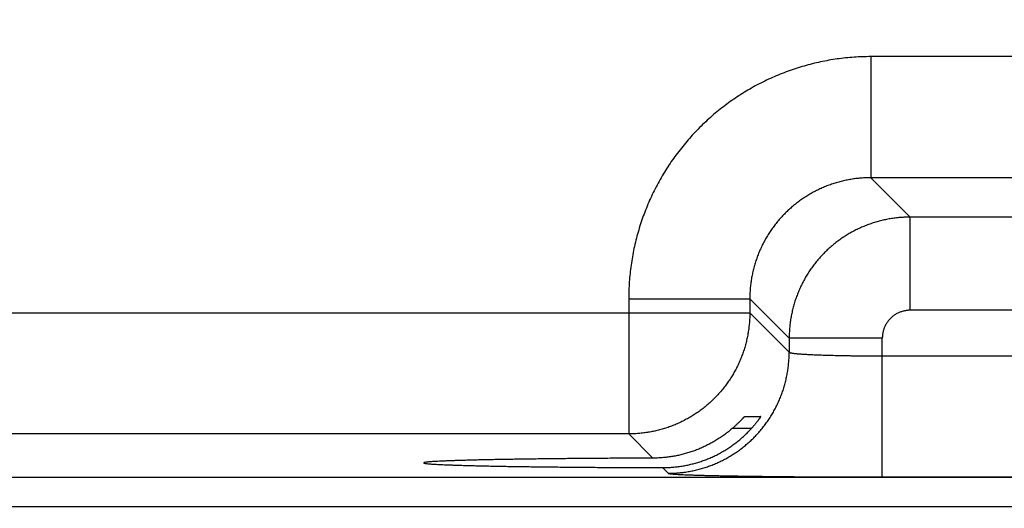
# Model space of a CAD drawing. Header units: inches. Extents: x 0 to 34, y 0 to 22.
# Tile 85 of 112: x 23.063 to 23.697, y 14.081 to 14.396. Entities that reach past the tile are written whole.
import ezdxf

# ---------------------------------------------------------------- set-up
doc = ezdxf.new("R2010")
doc.units = ezdxf.units.IN
doc.header["$LTSCALE"] = 1.87
doc.header["$MEASUREMENT"] = 0
doc.layers.get('0').update_dxf_attribs({"linetype": 'CONTINUOUS'})
doc.layers.add('DIMENSIONS', color=7, linetype='CONTINUOUS')
doc.styles.get("Standard").update_dxf_attribs({"font": 'txt', "width": 0.8})
doc.dimstyles.new('DIMSTYLE_1', dxfattribs={"dimtxt": 0.125, "dimasz": 0.18, "dimexe": 0.18, "dimexo": 0.0625, "dimgap": 0.09, "dimtad": 0, "dimtih": 1, "dimtoh": 1, "dimdec": 3, "dimzin": 4, "dimdsep": 46, "dimtxsty": 'STANDARD', "dimblk": '_FILLED', "dimblk1": '_FILLED', "dimblk2": '_FILLED', "dimcen": 0.09, "dimadec": 0, "dimazin": 0, "dimtp": 0.01, "dimtm": 0.01, "dimtfac": 1, "dimtdec": 3, "dimtofl": 0, "dimtmove": 0, "dimatfit": 3, "dimldrblk": '_FILLED', "dimfxl": 1, "dimtolj": 1, "dimtzin": 4, "dimarcsym": 0})

# ---------------------------------------------------------------- blocks, each defined once
blk = doc.blocks.new('_FILLED')
at = {"color": 0, "linetype": 'BYBLOCK'}
blk.add_solid([(0, 0), (-1, 0.1736), (-1, -0.1736)], dxfattribs=at)
blk = doc.blocks.new('*D6')
at = {"layer": 'DIMENSIONS', "color": 2, "linetype": 'CONTINUOUS'}
for p, q in [((25.45245, 14.88595), (25.45245, 13.08141)), ((24.52245, 14.87442), (24.52245, 13.08141)), ((24.98745, 13.20641), (23.68932, 13.20641)), ((24.52245, 13.20641), (24.98745, 13.20641)), ((25.45245, 13.20641), (24.98745, 13.20641))]:
    blk.add_line(p, q, dxfattribs=at)
at = {"layer": 'DIMENSIONS', "color": 2, "linetype": 'CONTINUOUS', "xscale": 0.18, "yscale": 0.18, "zscale": 0.18, "rotation": 180}
blk.add_blockref('_FILLED', (24.52245, 13.20641), dxfattribs=at)
at = {"layer": 'DIMENSIONS', "color": 2, "linetype": 'CONTINUOUS', "xscale": 0.18, "yscale": 0.18, "zscale": 0.18}
blk.add_blockref('_FILLED', (25.45245, 13.20641), dxfattribs=at)
at = {"layer": 'DIMENSIONS', "color": 2, "linetype": 'CONTINUOUS', "width": 0.8}
for s, p in [('[', (22.92682, 13.14391)), (']', (23.52682, 13.14391)), ('7X ', (22.10182, 13.14391)), ('.930', (22.40182, 13.14391)), ('23.62', (23.02682, 13.14391))]:
    blk.add_text(s, height=0.125, dxfattribs=at).set_placement(p)

msp = doc.modelspace()

# ---------------------------------------------------------------- linework, layer by layer
at = {"color": 7, "linetype": 'CONTINUOUS'}
for p, q in [((23.7616, 14.37228), (23.61129, 14.37228)), ((23.61129, 14.37228), (23.61129, 14.29429)), ((23.7616, 14.29429), (23.61129, 14.29429)), ((23.61129, 14.29429), (23.63666, 14.26892)), ((23.73623, 14.26892), (23.63666, 14.26892)), ((23.63666, 14.20893), (23.63666, 14.26892)), ((23.45531, 14.21631), (23.5333, 14.21631)), ((23.45531, 14.21631), (23.45531, 14.12929)), ((23.5333, 14.21631), (23.55867, 14.19094)), ((23.5333, 14.21631), (23.5333, 14.20728)), ((22.90959, 14.20728), (23.5333, 14.20728)), ((23.5333, 14.20728), (23.55867, 14.18191)), ((23.73623, 14.20893), (23.63666, 14.20893)), ((23.61866, 14.19094), (23.55867, 14.19094)), ((23.55867, 14.19094), (23.55867, 14.18191)), ((23.61866, 14.10156), (23.61866, 14.19094)), ((23.61866, 14.17955), (23.75423, 14.17955)), ((23.53005, 14.14052), (23.54035, 14.14052)), ((23.53437, 14.13278), (23.52201, 14.13278)), ((23.45531, 14.12929), (22.98758, 14.12929)), ((23.45531, 14.12929), (23.47091, 14.11369)), ((23.47703, 14.10758), (23.48068, 14.10392)), ((18.41877, 14.10148), (25.80914, 14.10148)), ((23.61866, 14.10156), (23.75423, 14.10156)), ((18.41877, 14.08246), (25.80914, 14.08246))]:
    msp.add_line(p, q, dxfattribs=at)
for points, knots in [([(23.61129, 14.37228), (23.60948, 14.37228), (23.60586, 14.37222), (23.60043, 14.37193), (23.595, 14.37146), (23.5896, 14.3708), (23.58422, 14.36995), (23.57888, 14.36891), (23.57357, 14.36769), (23.56831, 14.36628), (23.5631, 14.36468), (23.55795, 14.36291), (23.55286, 14.36096), (23.54785, 14.35883), (23.54291, 14.35653), (23.53806, 14.35406), (23.53329, 14.35142), (23.52862, 14.34861), (23.52406, 14.34565), (23.51959, 14.34253), (23.51524, 14.33925), (23.51101, 14.33582), (23.5069, 14.33225), (23.50292, 14.32853), (23.49907, 14.32468), (23.49535, 14.3207), (23.49178, 14.31659), (23.48835, 14.31236), (23.48507, 14.30801), (23.48195, 14.30355), (23.47898, 14.29898), (23.47618, 14.29431), (23.47354, 14.28955), (23.47107, 14.28469), (23.46877, 14.27976), (23.46664, 14.27474), (23.46469, 14.26966), (23.46291, 14.26451), (23.46132, 14.2593), (23.45991, 14.25403), (23.45869, 14.24873), (23.45765, 14.24338), (23.4568, 14.238), (23.45613, 14.23259), (23.45566, 14.22717), (23.45538, 14.22174), (23.45531, 14.21812), (23.45531, 14.21631)], [0, 0, 0, 0, 0.022161, 0.044356, 0.066574, 0.088801, 0.111028, 0.133246, 0.155464, 0.177691, 0.199926, 0.222163, 0.244394, 0.266622, 0.288847, 0.311071, 0.333295, 0.35552, 0.377746, 0.399972, 0.422198, 0.444423, 0.466649, 0.488874, 0.511099, 0.533323, 0.555548, 0.577774, 0.6, 0.622226, 0.644452, 0.666678, 0.688903, 0.711128, 0.733352, 0.755576, 0.777805, 0.800041, 0.822277, 0.844507, 0.866729, 0.888953, 0.911185, 0.933417, 0.955638, 0.977836, 1, 1, 1, 1]), ([(23.61129, 14.29429), (23.61022, 14.29429), (23.60807, 14.29425), (23.60485, 14.29405), (23.60164, 14.29372), (23.59845, 14.29326), (23.59528, 14.29266), (23.59213, 14.29193), (23.58902, 14.29108), (23.58595, 14.2901), (23.58292, 14.28899), (23.57994, 14.28775), (23.57702, 14.2864), (23.57415, 14.28492), (23.57135, 14.28333), (23.56861, 14.28162), (23.56595, 14.27981), (23.56337, 14.27788), (23.56087, 14.27585), (23.55845, 14.27371), (23.55612, 14.27148), (23.55389, 14.26916), (23.55176, 14.26674), (23.54972, 14.26424), (23.5478, 14.26165), (23.54598, 14.25899), (23.54427, 14.25626), (23.54268, 14.25345), (23.5412, 14.25059), (23.53985, 14.24766), (23.53861, 14.24468), (23.5375, 14.24165), (23.53652, 14.23858), (23.53566, 14.23547), (23.53494, 14.23233), (23.53434, 14.22915), (23.53388, 14.22596), (23.53354, 14.22275), (23.53335, 14.21953), (23.5333, 14.21738), (23.5333, 14.21631)], [0, 0, 0, 0, 0.026326, 0.05265, 0.078971, 0.105291, 0.131612, 0.157932, 0.18425, 0.210565, 0.236878, 0.263188, 0.289496, 0.315803, 0.34211, 0.368417, 0.394724, 0.421029, 0.447334, 0.473639, 0.499944, 0.526249, 0.552554, 0.578861, 0.605169, 0.631478, 0.657787, 0.684098, 0.71041, 0.736723, 0.763038, 0.789358, 0.815684, 0.842013, 0.868345, 0.894675, 0.921003, 0.947332, 0.973663, 1, 1, 1, 1]), ([(23.63666, 14.26892), (23.63558, 14.26892), (23.63343, 14.26888), (23.63022, 14.26868), (23.62701, 14.26834), (23.62382, 14.26788), (23.62065, 14.26728), (23.6175, 14.26655), (23.61439, 14.2657), (23.61132, 14.26471), (23.60829, 14.2636), (23.60532, 14.26237), (23.60239, 14.26101), (23.59952, 14.25953), (23.59672, 14.25794), (23.59399, 14.25623), (23.59133, 14.25441), (23.58875, 14.25249), (23.58625, 14.25046), (23.58383, 14.24832), (23.5815, 14.24609), (23.57927, 14.24377), (23.57714, 14.24135), (23.57511, 14.23885), (23.57318, 14.23626), (23.57136, 14.2336), (23.56965, 14.23086), (23.56806, 14.22806), (23.56658, 14.22519), (23.56522, 14.22226), (23.56399, 14.21928), (23.56288, 14.21626), (23.56189, 14.21318), (23.56104, 14.21008), (23.56031, 14.20693), (23.55971, 14.20377), (23.55925, 14.20058), (23.55892, 14.19737), (23.55872, 14.19416), (23.55867, 14.19201), (23.55867, 14.19094)], [0, 0, 0, 0, 0.02633, 0.052658, 0.078985, 0.10531, 0.131635, 0.157961, 0.184286, 0.210609, 0.236933, 0.26326, 0.289587, 0.315904, 0.342203, 0.368494, 0.394785, 0.42108, 0.447383, 0.473692, 0.500001, 0.526307, 0.552615, 0.578933, 0.605258, 0.631584, 0.657907, 0.684231, 0.710561, 0.736892, 0.763218, 0.789538, 0.815859, 0.842182, 0.868502, 0.894809, 0.921107, 0.947401, 0.973698, 1, 1, 1, 1]), ([(23.5333, 14.20728), (23.5333, 14.20621), (23.53326, 14.20406), (23.53306, 14.20084), (23.53272, 14.19763), (23.53226, 14.19444), (23.53166, 14.19127), (23.53093, 14.18813), (23.53008, 14.18503), (23.52909, 14.18196), (23.52798, 14.17893), (23.52675, 14.17595), (23.52539, 14.17302), (23.52391, 14.17016), (23.52232, 14.16735), (23.52061, 14.16462), (23.51879, 14.16196), (23.51687, 14.15937), (23.51483, 14.15687), (23.5127, 14.15445), (23.51047, 14.15213), (23.50814, 14.14989), (23.50572, 14.14776), (23.50322, 14.14573), (23.50063, 14.1438), (23.49797, 14.14198), (23.49524, 14.14027), (23.49243, 14.13868), (23.48957, 14.1372), (23.48664, 14.13585), (23.48366, 14.13461), (23.48064, 14.1335), (23.47757, 14.13252), (23.47446, 14.13166), (23.47132, 14.13093), (23.46815, 14.13034), (23.46496, 14.12987), (23.46175, 14.12954), (23.45854, 14.12934), (23.45639, 14.12929), (23.45531, 14.12929)], [0, 0, 0, 0, 0.026315, 0.05263, 0.078945, 0.105261, 0.131577, 0.157893, 0.184209, 0.210526, 0.236843, 0.263161, 0.289478, 0.315796, 0.342114, 0.368432, 0.39475, 0.421068, 0.447387, 0.473705, 0.500023, 0.526342, 0.55266, 0.578978, 0.605297, 0.631615, 0.657932, 0.68425, 0.710567, 0.736885, 0.763203, 0.789519, 0.815835, 0.842151, 0.868467, 0.894785, 0.921098, 0.947404, 0.973703, 1, 1, 1, 1]), ([(23.63666, 14.20893), (23.63631, 14.20893), (23.63562, 14.20891), (23.63459, 14.20882), (23.63355, 14.20867), (23.63253, 14.20846), (23.63151, 14.20819), (23.63051, 14.20786), (23.62954, 14.20748), (23.62859, 14.20703), (23.62766, 14.20654), (23.62677, 14.20599), (23.62591, 14.20538), (23.62509, 14.20473), (23.6243, 14.20404), (23.62356, 14.2033), (23.62286, 14.20251), (23.62221, 14.20169), (23.62161, 14.20083), (23.62106, 14.19994), (23.62057, 14.19901), (23.62012, 14.19806), (23.61973, 14.19708), (23.6194, 14.19609), (23.61913, 14.19507), (23.61892, 14.19405), (23.61877, 14.19301), (23.61868, 14.19197), (23.61866, 14.19128), (23.61866, 14.19094)], [0, 0, 0, 0, 0.036617, 0.073427, 0.110383, 0.147443, 0.184567, 0.221713, 0.258844, 0.295937, 0.333007, 0.370073, 0.407151, 0.444244, 0.481347, 0.518455, 0.555564, 0.592666, 0.629753, 0.666826, 0.703904, 0.741008, 0.778157, 0.815328, 0.852478, 0.889563, 0.92654, 0.963368, 1, 1, 1, 1]), ([(23.48068, 14.10392), (23.48176, 14.10392), (23.48391, 14.10397), (23.48712, 14.10417), (23.49033, 14.1045), (23.49352, 14.10497), (23.49669, 14.10557), (23.49983, 14.10629), (23.50294, 14.10715), (23.50601, 14.10813), (23.50904, 14.10925), (23.51201, 14.11048), (23.51494, 14.11184), (23.51781, 14.11331), (23.52061, 14.11491), (23.52334, 14.11661), (23.52601, 14.11843), (23.52859, 14.12036), (23.53109, 14.12239), (23.53351, 14.12453), (23.53584, 14.12676), (23.53807, 14.12909), (23.5402, 14.1315), (23.54224, 14.13401), (23.54416, 14.13659), (23.54598, 14.13925), (23.54769, 14.14199), (23.54928, 14.14479), (23.55076, 14.14766), (23.55212, 14.15058), (23.55335, 14.15356), (23.55446, 14.15659), (23.55545, 14.15966), (23.5563, 14.16277), (23.55703, 14.16591), (23.55763, 14.16907), (23.55809, 14.17226), (23.55843, 14.17547), (23.55863, 14.17869), (23.55867, 14.18084), (23.55867, 14.18191)], [0, 0, 0, 0, 0.026313, 0.052627, 0.078941, 0.105256, 0.131571, 0.157886, 0.184201, 0.210517, 0.236833, 0.263149, 0.289465, 0.315782, 0.342098, 0.368415, 0.394732, 0.421049, 0.447367, 0.473684, 0.500001, 0.526318, 0.552636, 0.578953, 0.60527, 0.631587, 0.657904, 0.68422, 0.710537, 0.736853, 0.763169, 0.789485, 0.8158, 0.842115, 0.86843, 0.894745, 0.921059, 0.947373, 0.973687, 1, 1, 1, 1]), ([(23.55867, 14.18191), (23.55869, 14.18187), (23.5588, 14.18178), (23.55903, 14.18168), (23.55938, 14.18158), (23.55984, 14.18148), (23.56041, 14.18137), (23.5611, 14.18127), (23.5619, 14.18117), (23.56282, 14.18107), (23.56384, 14.18097), (23.56497, 14.18088), (23.56621, 14.18078), (23.56755, 14.18069), (23.56899, 14.1806), (23.57053, 14.18051), (23.57217, 14.18043), (23.57389, 14.18035), (23.57571, 14.18027), (23.57761, 14.1802), (23.57958, 14.18013), (23.58164, 14.18006), (23.58377, 14.17999), (23.58597, 14.17993), (23.58823, 14.17988), (23.59055, 14.17983), (23.59293, 14.17978), (23.59535, 14.17973), (23.59783, 14.17969), (23.60034, 14.17966), (23.60289, 14.17963), (23.60547, 14.1796), (23.60808, 14.17958), (23.61071, 14.17957), (23.61335, 14.17955), (23.616, 14.17955), (23.61778, 14.17955), (23.61866, 14.17955)], [0, 0, 0, 0, 0.002498, 0.006617, 0.012558, 0.020374, 0.030076, 0.041659, 0.05511, 0.070405, 0.087518, 0.106417, 0.127067, 0.149429, 0.173458, 0.199108, 0.22633, 0.255071, 0.285272, 0.316876, 0.349821, 0.384042, 0.419471, 0.456039, 0.493674, 0.532302, 0.571848, 0.612233, 0.65338, 0.695207, 0.737631, 0.780569, 0.823937, 0.867649, 0.911621, 0.955768, 1, 1, 1, 1]), ([(23.52201, 14.13278), (23.52227, 14.13301), (23.52278, 14.13346), (23.52353, 14.13412), (23.52423, 14.13477), (23.5249, 14.13539), (23.52552, 14.13599), (23.52611, 14.13655), (23.52665, 14.13708), (23.52714, 14.13758), (23.52759, 14.13803), (23.528, 14.13845), (23.52837, 14.13883), (23.52869, 14.13916), (23.52898, 14.13946), (23.52922, 14.13972), (23.52944, 14.13993), (23.52961, 14.14012), (23.52976, 14.14026), (23.52987, 14.14037), (23.52996, 14.14045), (23.53001, 14.1405), (23.53004, 14.14052), (23.53005, 14.14052)], [0, 0, 0, 0, 0.093093, 0.182833, 0.26871, 0.350314, 0.427653, 0.500435, 0.568278, 0.630933, 0.688423, 0.740626, 0.787615, 0.829425, 0.866231, 0.898139, 0.925332, 0.947993, 0.96629, 0.980452, 0.990645, 0.997085, 1, 1, 1, 1]), ([(23.54035, 14.14052), (23.54035, 14.14052), (23.54035, 14.14048), (23.54033, 14.14045), (23.54028, 14.14036), (23.54021, 14.14024), (23.54012, 14.14008), (23.53999, 14.13989), (23.53984, 14.13966), (23.53966, 14.13939), (23.53945, 14.13908), (23.5392, 14.13873), (23.53893, 14.13835), (23.53862, 14.13793), (23.53827, 14.13747), (23.5379, 14.13697), (23.53748, 14.13644), (23.53704, 14.13589), (23.53656, 14.1353), (23.53605, 14.1347), (23.53552, 14.13407), (23.53495, 14.13343), (23.53457, 14.133), (23.53437, 14.13278)], [0, 0, 0, 0, 0.001698, 0.007099, 0.016707, 0.030728, 0.049309, 0.072632, 0.100785, 0.133928, 0.1721, 0.215408, 0.263828, 0.317381, 0.37597, 0.439511, 0.507811, 0.580661, 0.657754, 0.738739, 0.823126, 0.910393, 1, 1, 1, 1]), ([(23.50045, 14.11114), (23.50141, 14.11145), (23.50333, 14.11209), (23.50618, 14.11318), (23.509, 14.11438), (23.51178, 14.1157), (23.51452, 14.11713), (23.51722, 14.11869), (23.51987, 14.12036), (23.52246, 14.12215), (23.52499, 14.12406), (23.52746, 14.12607), (23.52985, 14.1282), (23.53216, 14.13043), (23.53364, 14.13199), (23.53437, 14.13278)], [0, 0, 0, 0, 0.07447, 0.14934, 0.224561, 0.300144, 0.376193, 0.452677, 0.529574, 0.606982, 0.684837, 0.763048, 0.841671, 0.920684, 1, 1, 1, 1]), ([(23.52201, 14.13278), (23.52119, 14.13208), (23.51953, 14.13071), (23.51697, 14.12876), (23.51435, 14.12693), (23.51167, 14.12521), (23.50893, 14.12362), (23.50615, 14.12214), (23.50332, 14.12078), (23.50141, 14.11995), (23.50045, 14.11956)], [0, 0, 0, 0, 0.127219, 0.253841, 0.379779, 0.505138, 0.629854, 0.753882, 0.877304, 1, 1, 1, 1]), ([(23.50045, 14.11956), (23.4995, 14.11917), (23.4976, 14.11843), (23.49471, 14.11744), (23.49179, 14.11657), (23.48886, 14.11581), (23.4859, 14.11516), (23.48293, 14.11464), (23.47994, 14.11422), (23.47694, 14.11392), (23.47393, 14.11374), (23.47192, 14.1137), (23.47091, 14.11369)], [0, 0, 0, 0, 0.101232, 0.202065, 0.302454, 0.402482, 0.502332, 0.601996, 0.70147, 0.800944, 0.900462, 1, 1, 1, 1]), ([(23.47091, 14.11369), (23.46895, 14.11369), (23.46504, 14.11367), (23.45919, 14.11365), (23.45339, 14.11363), (23.44765, 14.1136), (23.44196, 14.11356), (23.43634, 14.11353), (23.4308, 14.11349), (23.42533, 14.11345), (23.41995, 14.1134), (23.41466, 14.11335), (23.40947, 14.1133), (23.40439, 14.11324), (23.39941, 14.11318), (23.39455, 14.11312), (23.38981, 14.11306), (23.3852, 14.11299), (23.38072, 14.11292), (23.37637, 14.11285), (23.37217, 14.11278), (23.36812, 14.1127), (23.36421, 14.11262), (23.36047, 14.11254), (23.35688, 14.11246), (23.35345, 14.11237), (23.3502, 14.11228), (23.34712, 14.11219), (23.34421, 14.1121), (23.34148, 14.11201), (23.33893, 14.11192), (23.33657, 14.11182), (23.33439, 14.11172), (23.33241, 14.11162), (23.33062, 14.11153), (23.32902, 14.11143), (23.32761, 14.11132), (23.32641, 14.11122), (23.3254, 14.11112), (23.3246, 14.11102), (23.32398, 14.11093), (23.32361, 14.11081), (23.32334, 14.11076), (23.32332, 14.11066), (23.32332, 14.11065)], [0, 0, 0, 0, 0.039867, 0.079465, 0.118734, 0.157649, 0.196148, 0.234196, 0.271752, 0.308761, 0.345197, 0.381002, 0.416147, 0.45059, 0.484282, 0.5172, 0.549291, 0.58053, 0.610877, 0.640292, 0.668753, 0.696214, 0.722655, 0.748042, 0.77234, 0.795532, 0.817581, 0.838471, 0.858172, 0.876662, 0.893925, 0.909934, 0.924678, 0.938136, 0.950293, 0.961139, 0.970657, 0.978843, 0.985686, 0.991181, 0.995329, 0.99814, 0.999664, 1, 1, 1, 1]), ([(23.32332, 14.11065), (23.32332, 14.11063), (23.32334, 14.11053), (23.32362, 14.11047), (23.324, 14.11036), (23.32463, 14.11027), (23.32543, 14.11016), (23.32645, 14.11006), (23.32766, 14.10996), (23.32907, 14.10986), (23.33067, 14.10976), (23.33247, 14.10966), (23.33446, 14.10956), (23.33664, 14.10947), (23.33901, 14.10937), (23.34156, 14.10928), (23.3443, 14.10918), (23.34721, 14.10909), (23.3503, 14.109), (23.35356, 14.10891), (23.35699, 14.10883), (23.36058, 14.10875), (23.36434, 14.10866), (23.36824, 14.10859), (23.3723, 14.10851), (23.37651, 14.10843), (23.38086, 14.10836), (23.38534, 14.10829), (23.38996, 14.10823), (23.3947, 14.10816), (23.39957, 14.1081), (23.40455, 14.10804), (23.40964, 14.10799), (23.41483, 14.10794), (23.42012, 14.10789), (23.4255, 14.10784), (23.43097, 14.1078), (23.43652, 14.10776), (23.44214, 14.10772), (23.44783, 14.10769), (23.45358, 14.10766), (23.45938, 14.10764), (23.46523, 14.10761), (23.47111, 14.10759), (23.47505, 14.10758), (23.47703, 14.10758)], [0, 0, 0, 0, 0.000358, 0.001859, 0.004599, 0.008623, 0.013942, 0.020554, 0.028454, 0.037637, 0.04809, 0.059806, 0.072768, 0.086964, 0.102379, 0.11899, 0.136786, 0.155739, 0.175834, 0.197046, 0.219345, 0.242717, 0.267124, 0.292546, 0.318951, 0.346304, 0.374586, 0.40375, 0.433774, 0.46462, 0.496247, 0.528632, 0.561721, 0.595492, 0.629898, 0.664898, 0.700461, 0.736532, 0.773087, 0.810071, 0.847444, 0.885173, 0.923197, 0.961492, 1, 1, 1, 1]), ([(23.47703, 14.10758), (23.47802, 14.10758), (23.48, 14.10761), (23.48297, 14.10777), (23.48592, 14.10805), (23.48886, 14.10844), (23.49179, 14.10894), (23.4947, 14.10956), (23.49759, 14.11028), (23.4995, 14.11084), (23.50045, 14.11114)], [0, 0, 0, 0, 0.125074, 0.249956, 0.374653, 0.499371, 0.624165, 0.749095, 0.874369, 1, 1, 1, 1]), ([(23.48068, 14.10392), (23.48073, 14.10388), (23.48092, 14.10382), (23.48127, 14.10373), (23.48181, 14.10365), (23.48253, 14.10357), (23.48342, 14.10348), (23.48449, 14.1034), (23.48573, 14.10332), (23.48715, 14.10323), (23.48874, 14.10315), (23.4905, 14.10307), (23.49242, 14.10299), (23.49451, 14.10291), (23.49677, 14.10284), (23.49918, 14.10276), (23.50175, 14.10269), (23.50447, 14.10261), (23.50734, 14.10254), (23.51035, 14.10247), (23.51351, 14.10241), (23.5168, 14.10234), (23.52023, 14.10228), (23.52379, 14.10222), (23.52746, 14.10216), (23.53126, 14.1021), (23.53517, 14.10205), (23.5392, 14.102), (23.54332, 14.10195), (23.54754, 14.1019), (23.55186, 14.10186), (23.55626, 14.10182), (23.56074, 14.10178), (23.5653, 14.10174), (23.56993, 14.10171), (23.57463, 14.10168), (23.57938, 14.10166), (23.58418, 14.10163), (23.58903, 14.10161), (23.59391, 14.1016), (23.59883, 14.10158), (23.60377, 14.10157), (23.60873, 14.10156), (23.61369, 14.10156), (23.61701, 14.10156), (23.61866, 14.10156)], [0, 0, 0, 0, 0.001426, 0.004083, 0.008016, 0.013231, 0.019726, 0.027494, 0.036531, 0.046826, 0.058362, 0.071121, 0.085088, 0.10025, 0.116588, 0.134078, 0.152694, 0.172414, 0.193218, 0.215077, 0.237959, 0.26183, 0.286661, 0.312428, 0.339095, 0.366623, 0.394974, 0.424112, 0.454004, 0.484609, 0.515884, 0.547787, 0.580279, 0.613319, 0.646868, 0.680886, 0.715324, 0.750126, 0.785237, 0.820624, 0.856256, 0.892079, 0.928025, 0.964023, 1, 1, 1, 1])]:
    msp.add_open_spline(points, degree=3, knots=knots, dxfattribs=at)

# ---------------------------------------------------------------- dimensions: what is measured, and where the dimension line sits
at = {"layer": 'DIMENSIONS', "color": 2, "linetype": 'CONTINUOUS'}
dim = msp.add_linear_dim(base=(24.52245, 13.20641), p1=(25.45245, 14.88595), p2=(24.52245, 14.87442), angle=180, text='7X <>', dimstyle='DIMSTYLE_1', dxfattribs=at)
dim.commit()
dim.dimension.update_dxf_attribs({"geometry": '*D6', "text_midpoint": (22.86432, 13.20641), "dimtype": 160})

doc.saveas('drawing.dxf')
